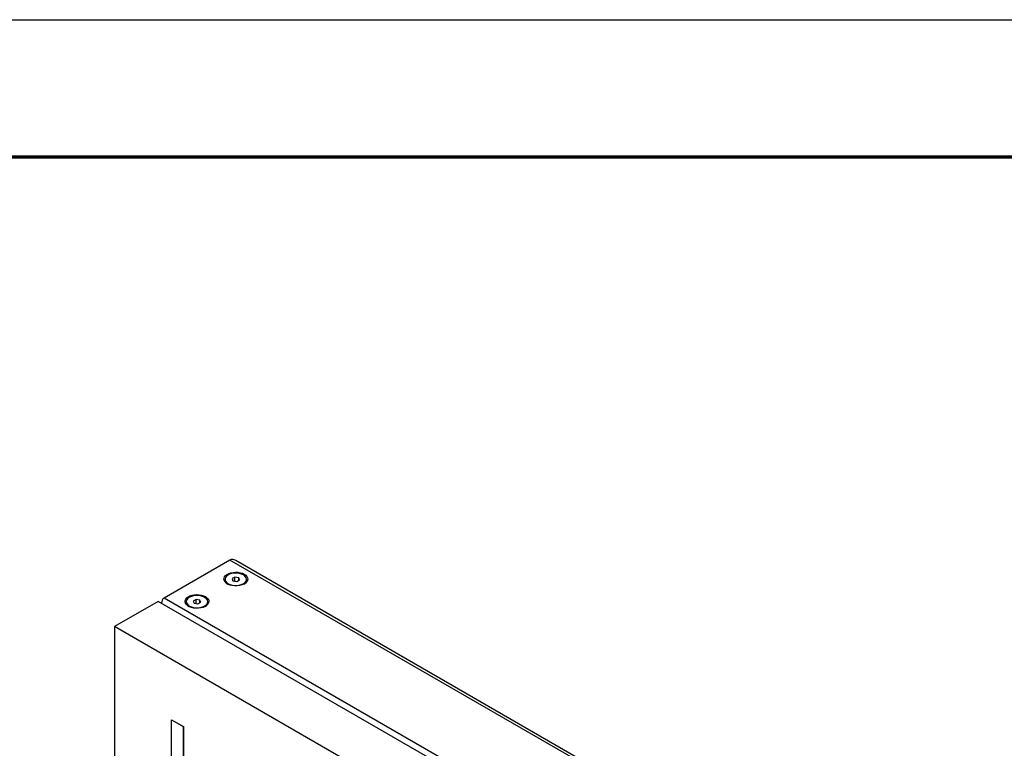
# Model space of a CAD drawing. Header units: millimetres. Extents: x 7 to 291, y 7 to 204.
# Tile 10 of 11: x 253 to 268, y 193 to 204. Entities that reach past the tile are written whole.
import ezdxf

# ---------------------------------------------------------------- set-up
doc = ezdxf.new("R2010")
doc.units = ezdxf.units.MM
doc.layers.add('BORDERS', color=7, linetype='Continuous')
doc.layers.add('TEXT_SHEET_FORMAT', color=7, linetype='Continuous')

msp = doc.modelspace()

# ---------------------------------------------------------------- linework, layer by layer
at = {"color": 7, "linetype": 'Continuous', "lineweight": 25}
for p, q in [((256.39241, 195.90471), (255.43075, 195.34955)), ((282.18767, 181.01342), (256.39241, 195.90471)), ((282.22281, 181.03371), (256.47725, 195.8963)), ((256.31726, 195.62043), (256.31726, 195.61651)), ((256.46343, 195.65606), (256.42181, 195.63297)), ((256.42181, 195.63297), (256.43564, 195.60061)), ((256.43564, 195.60061), (256.49109, 195.59134)), ((256.51889, 195.64679), (256.46343, 195.65606)), ((256.46343, 195.59596), (256.46343, 195.65606)), ((256.49109, 195.59134), (256.53272, 195.61443)), ((256.53272, 195.61443), (256.51889, 195.64679)), ((256.51889, 195.60676), (256.51889, 195.64679)), ((256.63726, 195.61651), (256.63726, 195.62043)), ((281.226, 180.45827), (255.43075, 195.34955)), ((255.89775, 195.3295), (255.85612, 195.3064)), ((255.95321, 195.32023), (255.89775, 195.3295)), ((255.89775, 195.2694), (255.89775, 195.3295)), ((255.96704, 195.28787), (255.95321, 195.32023)), ((255.95321, 195.2802), (255.95321, 195.32023)), ((255.34589, 195.30057), (254.7095, 194.93318)), ((281.14115, 180.40928), (255.34589, 195.30057)), ((255.75158, 195.29387), (255.75158, 195.28995)), ((255.85612, 195.3064), (255.86995, 195.27404)), ((255.86995, 195.27404), (255.92541, 195.26478)), ((255.92541, 195.26478), (255.96704, 195.28787)), ((256.07158, 195.28995), (256.07158, 195.29387)), ((254.7095, 194.93318), (254.7095, 191.66702)), ((280.50475, 180.0419), (254.7095, 194.93318)), ((255.5381, 193.57447), (255.54092, 193.57611)), ((255.5381, 193.57447), (255.71071, 193.47483)), ((255.5381, 192.01896), (255.5381, 193.57447)), ((255.54092, 193.57611), (255.71354, 193.47646)), ((255.71071, 193.47483), (255.71354, 193.47646)), ((255.71071, 193.47483), (255.71071, 191.91932)), ((255.71354, 193.47646), (255.71354, 191.92095))]:
    msp.add_line(p, q, dxfattribs=at)
at = {"color": 7, "linetype": 'Continuous', "lineweight": 25, "flags": 128}
for points in [[(256.59959, 195.69775), (256.62171, 195.68209), (256.63792, 195.66418), (256.64755, 195.64475), (256.65021, 195.6246), (256.64579, 195.60455), (256.63446, 195.58543), (256.61671, 195.56802), (256.59324, 195.55302), (256.56503, 195.54106), (256.53322, 195.53263), (256.49912, 195.52806), (256.46413, 195.52755), (256.42967, 195.53111), (256.39717, 195.53861), (256.36794, 195.54973), (256.34319, 195.56402), (256.32392, 195.58089), (256.31094, 195.59966), (256.30476, 195.61955), (256.30565, 195.63975), (256.31356, 195.65943), (256.32818, 195.67779), (256.3489, 195.69408), (256.37487, 195.70763), (256.40504, 195.71788), (256.43816, 195.72441), (256.47288, 195.72697), (256.50779, 195.72543), (256.54144, 195.71987), (256.57247, 195.71052), (256.59959, 195.69775)], [(256.63726, 195.62043), (256.63487, 195.6045), (256.62525, 195.58531), (256.60871, 195.56777), (256.58603, 195.55269), (256.55826, 195.54078), (256.5267, 195.53259), (256.49283, 195.52851), (256.45824, 195.52872), (256.42453, 195.53323), (256.39329, 195.54181), (256.36598, 195.55407), (256.34387, 195.56943), (256.32799, 195.58718), (256.3191, 195.60648), (256.31726, 195.62043)], [(256.32741, 195.64873), (256.32159, 195.62955), (256.32305, 195.6101), (256.33172, 195.59128), (256.3472, 195.57397), (256.36876, 195.559), (256.39539, 195.54704), (256.42585, 195.53867), (256.45871, 195.53428), (256.49244, 195.53407), (256.52547, 195.53805), (256.55623, 195.54603), (256.58331, 195.55765), (256.60542, 195.57235), (256.62155, 195.58946), (256.63093, 195.60816), (256.63312, 195.6276), (256.62802, 195.64685), (256.61588, 195.66502), (256.59725, 195.68125), (256.57302, 195.6948), (256.5443, 195.70502), (256.51245, 195.71144), (256.47896, 195.71375), (256.44539, 195.71186), (256.4133, 195.70584), (256.38421, 195.69598), (256.35947, 195.68274), (256.34024, 195.66675), (256.32741, 195.64873)], [(256.03391, 195.37119), (256.05603, 195.35552), (256.07224, 195.33761), (256.08187, 195.31819), (256.08452, 195.29804), (256.0801, 195.27799), (256.06878, 195.25887), (256.05102, 195.24145), (256.02756, 195.22646), (255.99934, 195.2145), (255.96753, 195.20606), (255.93344, 195.2015), (255.89844, 195.20098), (255.86399, 195.20455), (255.83148, 195.21204), (255.80225, 195.22316), (255.7775, 195.23745), (255.75824, 195.25433), (255.74525, 195.27309), (255.73908, 195.29298), (255.73997, 195.31318), (255.74788, 195.33287), (255.76249, 195.35123), (255.78321, 195.36752), (255.80918, 195.38106), (255.83935, 195.39132), (255.87247, 195.39785), (255.9072, 195.4004), (255.9421, 195.39887), (255.97575, 195.39331), (256.00678, 195.38396), (256.03391, 195.37119)], [(255.76173, 195.32217), (255.75591, 195.30299), (255.75737, 195.28353), (255.76604, 195.26471), (255.78152, 195.24741), (255.80307, 195.23243), (255.8297, 195.22048), (255.86016, 195.21211), (255.89303, 195.20772), (255.92676, 195.20751), (255.95978, 195.21149), (255.99055, 195.21947), (256.01762, 195.23109), (256.03974, 195.24579), (256.05586, 195.2629), (256.06524, 195.2816), (256.06743, 195.30103), (256.06234, 195.32028), (256.05019, 195.33845), (256.03157, 195.35469), (256.00733, 195.36823), (255.97862, 195.37845), (255.94677, 195.38487), (255.91328, 195.38719), (255.8797, 195.38529), (255.84762, 195.37928), (255.81853, 195.36942), (255.79379, 195.35618), (255.77455, 195.34018), (255.76173, 195.32217)], [(256.07158, 195.29387), (256.06918, 195.27794), (256.05956, 195.25875), (256.04303, 195.24121), (256.02034, 195.22613), (255.99257, 195.21421), (255.96102, 195.20602), (255.92715, 195.20194), (255.89255, 195.20216), (255.85885, 195.20667), (255.8276, 195.21525), (255.80029, 195.22751), (255.77818, 195.24287), (255.76231, 195.26062), (255.75341, 195.27992), (255.75158, 195.29387)]]:
    msp.add_lwpolyline(points, dxfattribs=at)
at = {"color": 7, "linetype": 'Continuous', "lineweight": 25}
for centre, radius, start, end in [((256.39492, 195.62341), 0.07796, 185.076607, 243.137964), ((256.55889, 195.6239), 0.07873, 297.171807, 354.613616), ((255.82923, 195.29685), 0.07796, 185.076672, 243.138583), ((255.9932, 195.29734), 0.07873, 297.171213, 354.61355)]:
    msp.add_arc(centre, radius, start, end, dxfattribs=at)
for centre, start_param, end_param in [((256.47726, 195.75774), 5.49782778, 6.28314468), ((256.47726, 195.75774), 5.49782778, 6.28314468), ((255.5156, 195.20258), 6.28314468, 7.06854284), ((255.5156, 195.20258), 6.28314468, 7.06850918)]:
    msp.add_ellipse(centre, major_axis=(-0.08486, 0.14697), ratio=0.57733463, start_param=start_param, end_param=end_param, dxfattribs=at)
at = {"layer": 'BORDERS', "lineweight": 70}
msp.add_line((8.56964, 201.78391), (288.56964, 201.78391), dxfattribs=at)
at = {"layer": 'TEXT_SHEET_FORMAT'}
msp.add_line((6.56964, 203.78391), (290.56964, 203.78391), dxfattribs=at)

doc.saveas('drawing.dxf')
